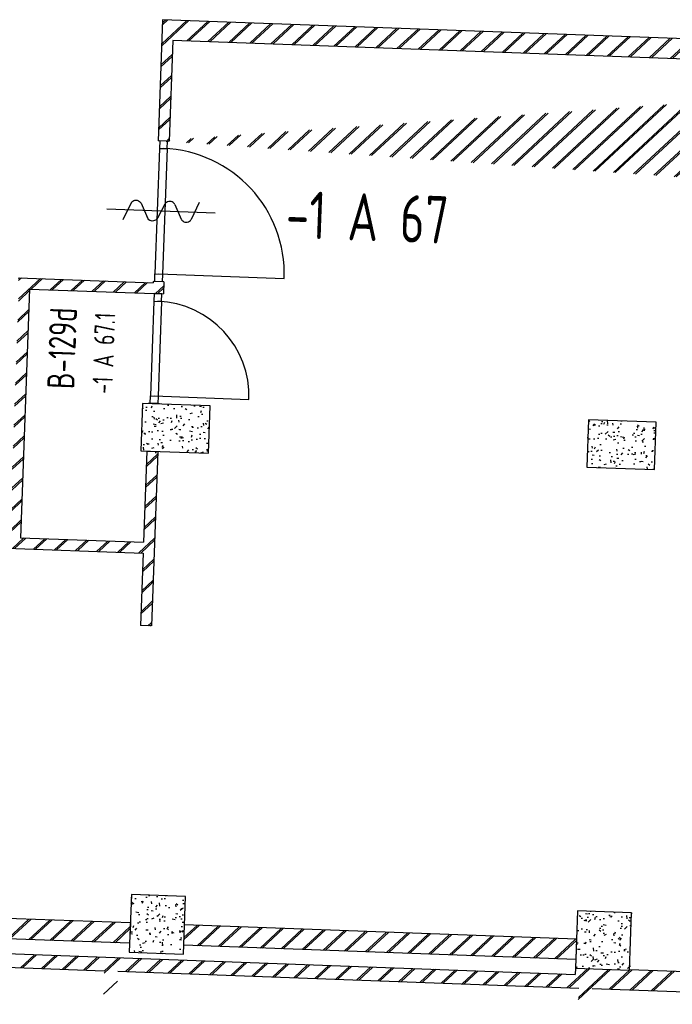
# Model space of a CAD drawing. Header units: millimetres. Extents: x 119024465 to 119292677, y 483022511 to 483148062.
# Tile 152 of 162: x 119234800 to 119239626, y 483073991 to 483081268. Entities that reach past the tile are written whole.
import ezdxf
from ezdxf.enums import TextEntityAlignment as Align

# ---------------------------------------------------------------- set-up
doc = ezdxf.new("R2010")
doc.units = ezdxf.units.MM
doc.header["$LTSCALE"] = 100
doc.layers.get('0').update_dxf_attribs({"linetype": 'CONTINUOUS'})
for name, color, linetype in [('AL22----', 2, 'CONTINUOUS'), ('AL22----_ARC', 8, 'CONTINUOUS'), ('AL28----', 4, 'CONTINUOUS'), ('AL28----_ARC', 8, 'CONTINUOUS'), ('AL32----', 6, 'CONTINUOUS'), ('BT00----_HOTELNRS', 3, 'CONTINUOUS'), ('BT00----_RUIMTENRS', 7, 'CONTINUOUS')]:
    doc.layers.add(name, color=color, linetype=linetype)
doc.styles.get("Standard").update_dxf_attribs({"font": 'ISOCP.SHX'})
pattern_1 = [(42.91200747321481, (119153097.5669324, 483019764.0029071), (-74.89618102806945, 80.56402464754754), []), (42.91200747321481, (119153098.1134465, 483019778.9929479), (-74.89618102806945, 80.56402464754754), [])]

# ---------------------------------------------------------------- blocks, each defined once
blk = doc.blocks.new('KOLOM')
at = {"layer": 'AL28----', "linetype": 'Continuous'}
for p, q in [((0.5, 0.5), (-0.5, 0.5)), ((-0.5, 0.5), (-0.5, -0.5)), ((0.5, -0.5), (0.5, 0.5)), ((-0.5, -0.5), (0.5, -0.5))]:
    blk.add_line(p, q, dxfattribs=at)
blk = doc.blocks.new('400x425')
at = {"layer": 'AL28----_ARC'}
h = blk.add_hatch(dxfattribs=at)
h.set_pattern_fill('AR-CONC', color=256, style=0)
h.set_pattern_definition([(49.99999999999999, (-51729.97354964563, -57795.94568068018), (182.184668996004, -15.93908553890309), [19.05, -209.55]), (355, (-51729.97354964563, -57795.94568068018), (-35.24282597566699, 191.05664288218), [15.24, -167.64]), (100.451, (-51714.79154964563, -57797.27393068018), (146.9425016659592, 175.1166878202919), [16.19, -178.09]), (46.18420000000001, (-51729.97354964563, -57745.14568068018), (271.0790408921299, -42.04232793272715), [28.575, -314.325]), (96.6356, (-51707.38364964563, -57748.64918068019), (237.4042344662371, 247.4255558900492), [24.285, -267.135]), (351.1840000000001, (-51729.97354964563, -57745.14568068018), (237.4046058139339, 247.4251178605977), [22.86, -251.46]), (21, (-51704.57354964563, -57757.84568068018), (151.6148798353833, -102.2655185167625), [19.05, -209.55]), (326.0000000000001, (-51704.57354964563, -57757.84568068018), (61.80202834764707, 184.1879661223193), [15.24, -167.64]), (71.4514, (-51691.93904964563, -57766.36778068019), (213.4164907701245, 81.92285771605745), [16.19, -178.09]), (37.50000000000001, (-51729.97354964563, -57795.94568068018), (3.088603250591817, 84.55503887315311), [0, -165.608, 0, -170.18, 0, -168.275]), (7.499999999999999, (-51729.97354964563, -57795.94568068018), (66.81966251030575, 100.1805748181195), [0, -97.02799999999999, 0, -161.798, 0, -64.135]), (327.5, (-51786.61554964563, -57795.94568068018), (135.5905951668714, -5.728743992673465), [0, -63.5, 0, -198.12, 0, -262.89]), (317.5, (-51812.01554964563, -57795.94568068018), (148.129181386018, 25.42649103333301), [0, -82.55, 0, -131.572, 0, -186.69])])
h.paths.add_polyline_path([(200, 212.5), (-200, 212.5), (-200, -212.5), (200, -212.5)])
at = {"layer": 'AL28----', "xscale": 400, "yscale": 425, "zscale": 2600}
blk.add_blockref('KOLOM', (0, 0), dxfattribs=at)
blk = doc.blocks.new('500X350')
at = {"layer": 'AL28----_ARC'}
h = blk.add_hatch(dxfattribs=at)
h.set_pattern_fill('AR-CONC', color=256, style=0)
h.set_pattern_definition([(50, (-84509.61414888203, -60757.03995125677), (182.1846689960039, -15.93908553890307), [19.05, -209.55]), (355, (-84509.61414888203, -60757.03995125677), (-35.24282597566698, 191.05664288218), [15.24, -167.64]), (100.451, (-84494.43214888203, -60758.36820125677), (146.9425016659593, 175.1166878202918), [16.19, -178.09]), (46.18420000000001, (-84509.61414888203, -60706.23995125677), (271.0790408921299, -42.04232793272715), [28.575, -314.325]), (96.6356, (-84487.02424888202, -60709.74345125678), (237.4042344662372, 247.4255558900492), [24.285, -267.135]), (351.1840000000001, (-84509.61414888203, -60706.23995125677), (237.4046058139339, 247.4251178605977), [22.86, -251.46]), (21, (-84484.21414888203, -60718.93995125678), (151.6148798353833, -102.2655185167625), [19.05, -209.55]), (326.0000000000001, (-84484.21414888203, -60718.93995125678), (61.80202834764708, 184.1879661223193), [15.24, -167.64]), (71.4514, (-84471.57964888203, -60727.46205125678), (213.4164907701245, 81.92285771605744), [16.19, -178.09]), (37.50000000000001, (-84509.61414888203, -60757.03995125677), (3.088603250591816, 84.55503887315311), [0, -165.608, 0, -170.18, 0, -168.275]), (7.499999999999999, (-84509.61414888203, -60757.03995125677), (66.81966251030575, 100.1805748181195), [0, -97.028, 0, -161.798, 0, -64.135]), (327.5, (-84566.25614888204, -60757.03995125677), (135.5905951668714, -5.72874399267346), [0, -63.5, 0, -198.12, 0, -262.89]), (317.5, (-84591.65614888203, -60757.03995125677), (148.129181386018, 25.42649103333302), [0, -82.55, 0, -131.572, 0, -186.69])])
h.paths.add_polyline_path([(-250, 175), (-250, -175), (250, -175), (250, 175)])
at = {"layer": 'AL28----', "xscale": 500, "yscale": 350, "zscale": 2600}
blk.add_blockref('KOLOM', (0, 0), dxfattribs=at)
blk = doc.blocks.new('114-31a')
at = {"color": 0, "linetype": 'Continuous'}
for p, q in [((0, 400), (0, -400)), ((-75.22076380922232, 278.9749930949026), (52.90113954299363, 224.7435648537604)), ((-53.78419477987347, 99.46940438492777), (53.34266716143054, 150.8047560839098)), ((-53.34266716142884, 25.53059561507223), (53.34266716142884, -25.53059561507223)), ((-53.34266716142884, -150.2564351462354), (52.9011395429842, -99.46940438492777)), ((-53.78419477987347, -224.195243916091), (74.77923619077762, -278.9116318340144))]:
    blk.add_line(p, q, dxfattribs=at)
for points in [[(74.77923619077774, 187.6370802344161, 0.1085803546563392), (71.06170708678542, 204.5540473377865, 0.1021137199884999), (60.13457525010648, 219.3489430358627, 0.04519307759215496), (52.9011395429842, 224.7435648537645, 0.02457701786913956)], [(53.34266716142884, 150.804756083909, 0.04259042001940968), (60.13457525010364, 155.9252174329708, 0.1021137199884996), (71.06170708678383, 170.720113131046, 0.1085803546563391), (74.77923619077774, 187.6370802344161, 0.1085803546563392)], [(-53.78419477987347, 99.46940438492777, 0.04259042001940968), (-60.57610286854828, 94.34894303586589, 0.1021137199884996), (-71.50323470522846, 79.55404733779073, 0.1085803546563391), (-75.22076380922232, 62.63708023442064, 0.1085803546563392)], [(-75.22076380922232, 62.63708023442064, 0.1085803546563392), (-71.50323470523, 45.7201131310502, 0.1021137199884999), (-60.57610286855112, 30.92521743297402, 0.04519307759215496), (-53.34266716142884, 25.53059561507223, 0.02457701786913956)], [(74.77923619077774, -62.36291976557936, -0.1085803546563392), (71.06170708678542, -79.2798868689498, -0.1021137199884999), (60.13457525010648, -94.07478256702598, -0.04519307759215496), (52.9011395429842, -99.46940438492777, -0.02457701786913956)], [(53.34266716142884, -25.53059561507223, -0.04259042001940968), (60.13457525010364, -30.65105696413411, -0.1021137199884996), (71.06170708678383, -45.44595266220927, -0.1085803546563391), (74.77923619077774, -62.36291976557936, -0.1085803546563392)], [(-75.22076380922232, -187.3629197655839, -0.1085803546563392), (-71.50323470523, -170.4459526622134, -0.1021137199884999), (-60.57610286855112, -155.6510569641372, -0.04519307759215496), (-53.34266716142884, -150.2564351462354, -0.02457701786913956)], [(-53.78419477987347, -224.195243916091, -0.04259042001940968), (-60.57610286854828, -219.0747825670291, -0.1021137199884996), (-71.50323470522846, -204.279886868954, -0.1085803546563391), (-75.22076380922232, -187.3629197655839, -0.1085803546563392)]]:
    blk.add_lwpolyline(points, format="xyb", dxfattribs=at)

msp = doc.modelspace()

# ---------------------------------------------------------------- hatches: boundary and pattern name
at = {"layer": 'AL22----_ARC'}
h = msp.add_hatch(dxfattribs=at)
h.set_pattern_fill('SCHOON', color=256, scale=2, angle=-2.087992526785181, style=0, pattern_type=2)
h.set_pattern_definition(pattern_1)
h.paths.add_polyline_path([(119245139.7841281, 483077467.2688045), (119245107.3576201, 483076577.8597189), (119245946.7999031, 483076547.2549248), (119245979.2264112, 483077436.6640103)], flags=16)
edge = h.paths.add_edge_path()
edge.add_line((119244026.2015674, 483080820.0674683), (119235931.5795522, 483081115.1851259))
edge.add_line((119235931.5795522, 483081115.1851259), (119235904.4360146, 483080370.6797677))
edge.add_line((119235857.0978099, 483081268.0002759), (119235824.4891305, 483080373.59451))
edge.add_line((119244163.4572539, 483080965.1629924), (119235857.0978099, 483081268.0002758))
edge.add_line((119235904.4360146, 483080370.6797677), (119235824.4891305, 483080373.59451))
edge.add_line((119244078.9788477, 483079797.465611), (119244116.141812, 483080816.7883833))
edge.add_line((119243979.9310217, 483079550.9377921), (119244069.8712664, 483079547.658707))
edge.add_line((119243979.9310217, 483079550.9377921), (119244026.2015673, 483080820.0674683))
edge.add_line((119244069.8712663, 483079547.658707), (119244075.6997626, 483079707.5253664))
edge.add_line((119244157.9921121, 483080815.2625847), (119244163.4572539, 483080965.1629924))
edge.add_line((119244157.9921121, 483080815.2625847), (119244116.141812, 483080816.7883833))
edge.add_line((119246059.3818243, 483079635.2033231), (119244075.6997626, 483079707.5253664))
edge.add_line((119246062.6609094, 483079725.1435677), (119244078.9788477, 483079797.465611))
edge.add_line((119246099.8238737, 483080744.46634), (119244997.4343951, 483080784.6577905))
edge.add_line((119246255.1894232, 483080888.9016059), (119245002.8995369, 483080934.5581983))
edge.add_line((119244997.4343951, 483080784.6577906), (119245002.899537, 483080934.5581983))
edge.add_line((119246255.1894232, 483080888.9016059), (119246204.7992253, 483079506.7762229))
edge.add_line((119246099.8238737, 483080744.46634), (119246062.6609094, 483079725.1435677))
edge.add_line((119246204.7992253, 483079506.7762229), (119247793.7435468, 483079448.8457198))
edge.add_line((119246201.5201402, 483079416.8359783), (119246060.2644416, 483075542.4101076))
edge.add_line((119246201.5201402, 483079416.8359783), (119247790.4644617, 483079358.9054751))
edge.add_line((119246059.3818243, 483079635.2033231), (119246022.5832028, 483078625.8739114))
edge.add_line((119246019.3041178, 483078535.9336668), (119244035.622056, 483078608.2557101))
edge.add_line((119246022.5832028, 483078625.8739114), (119244038.9011411, 483078698.1959546))
edge.add_line((119244035.622056, 483078608.2557101), (119244035.2599616, 483078598.3240192))
edge.add_line((119244035.2599616, 483078598.3240191), (119243945.319717, 483078601.6031042))
edge.add_line((119243949.3262276, 483078711.4955091), (119244039.2664722, 483078708.216424))
edge.add_line((119244039.2664722, 483078708.216424), (119244038.9011411, 483078698.1959546))
edge.add_line((119243949.3262276, 483078711.4955091), (119243945.319717, 483078601.6031042))
edge.add_line((119244004.6551675, 483077758.881736), (119243914.7149229, 483077762.1608211))
edge.add_line((119243914.7149229, 483077762.1608211), (119243905.6041048, 483077512.2651387))
edge.add_line((119244004.6551675, 483077758.881736), (119243998.8234345, 483077598.9262982))
edge.add_line((119245049.8438835, 483077470.5478896), (119243905.6041048, 483077512.2651387))
edge.add_line((119245049.8438835, 483077470.5478896), (119245014.1382904, 483076491.1985593))
edge.add_line((119245982.5054963, 483077526.604255), (119243998.8234345, 483077598.9262983))
edge.add_line((119246019.3041178, 483078535.9336668), (119245982.5054963, 483077526.6042551))
edge.add_line((119245943.520818, 483076457.3146802), (119245014.1382904, 483076491.1985594))
edge.add_line((119245943.520818, 483076457.3146802), (119245907.0849489, 483075457.9350049))
edge.add_line((119245907.0849489, 483075457.9350048), (119247645.929678, 483075394.5393598))
edge.add_line((119246060.2644416, 483075542.4101076), (119247649.2087631, 483075484.4796044))
edge.add_line((119247645.929678, 483075394.5393598), (119247642.5795333, 483075302.6500589))
edge.add_line((119247792.479941, 483075297.1849172), (119247642.5795333, 483075302.650059))
edge.add_line((119247704.2261145, 483076993.520666), (119247649.2087631, 483075484.4796045))
edge.add_line((119247854.1265221, 483076988.0555241), (119247792.479941, 483075297.1849171))
edge.add_line((119247704.2261145, 483076993.520666), (119247854.1265221, 483076988.0555242))
edge.add_line((119247790.4644617, 483079358.9054752), (119247790.0900865, 483079348.6369431))
edge.add_line((119247939.9904942, 483079343.1718013), (119247790.0900865, 483079348.6369432))
edge.add_line((119247789.9652468, 483079348.6020948), (119247790.4106371, 483079358.700195))
edge.add_arc((119247243.1015678, 483080127.4269887), 575, -2.087992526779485, 87.91200747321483)
edge.add_arc((119247243.1015678, 483080127.4269887), 725, -2.087992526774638, 87.91200747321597)
edge.add_line((119247817.7197973, 483080106.4772784), (119247793.7435468, 483079448.8457198))
edge.add_line((119247967.620205, 483080101.0121366), (119247939.9904942, 483079343.1718013))
edge.add_line((119247261.0529848, 483080702.1467), (119247264.051219, 483080702.0436))
edge.add_line((119247266.5181856, 483080852.0487258), (119247269.5164199, 483080851.9456257))
edge.add_line((119247261.0529848, 483080702.1467), (119247266.5181856, 483080852.0487258))
h = msp.add_hatch(dxfattribs=at)
h.set_pattern_fill('SCHOON', color=256, scale=2, angle=-2.087992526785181, style=0, pattern_type=2)
h.set_pattern_definition(pattern_1)
h.paths.add_polyline_path([(119233804.633014, 483079316.4846439), (119232815.2903233, 483079352.5545799), (119232818.5694084, 483079442.4948245), (119232898.5162925, 483079439.5800822), (119232898.1519497, 483079429.5867217), (119233892.4913207, 483079393.3346143), (119233889.5765784, 483079313.3877302), (119233884.5798981, 483079313.5699017), (119233817.5408253, 483077474.7915673), (119234726.936632, 483077441.6363737), (119234793.9757048, 483079280.414708), (119234788.9790245, 483079280.5968794), (119234791.8937668, 483079360.5437635), (119235786.2331378, 483079324.2916562), (119235786.5974806, 483079334.2850167), (119235866.5443647, 483079331.3702744), (119235863.2652796, 483079241.4300298), (119234873.9225889, 483079277.4999657), (119234806.883516, 483077438.7216315), (119235716.2793227, 483077405.5664378), (119235740.8724608, 483078080.1182724), (119235820.8193449, 483078077.2035301), (119235773.8191255, 483076788.060024), (119235693.8722414, 483076790.9747663), (119235713.3645804, 483077325.6195536), (119232825.2833923, 483077430.9146191), (119232805.7910532, 483076896.2698317), (119232725.8441691, 483076899.184574), (119232772.8443886, 483078188.3280802), (119232852.7912727, 483078185.4133379), (119232828.1981346, 483077510.8615032), (119233737.5939412, 483077477.7063096)])
h = msp.add_hatch(dxfattribs=at)
h.set_pattern_fill('SCHOON', color=256, scale=2, angle=-2.087992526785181, style=0, pattern_type=2)
h.set_pattern_definition(pattern_1)
h.paths.add_polyline_path([(119235618.7135084, 483074592.2532821), (119235613.2483666, 483074442.3528745), (119232715.1738179, 483074548.0122827), (119232720.6389598, 483074697.9126903)])
h = msp.add_hatch(dxfattribs=at)
h.set_pattern_fill('SCHOON', color=256, scale=2, angle=-2.087992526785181, style=0, pattern_type=2)
h.set_pattern_definition(pattern_1)
h.paths.add_polyline_path([(119238916.5224775, 483074472.0201623), (119238911.0573357, 483074322.1197547), (119236012.9827871, 483074427.779163), (119236018.4479289, 483074577.6795706)])

# ---------------------------------------------------------------- linework, layer by layer
at = {"layer": 'AL22----'}
for p, q in [((119235857.0978099, 483081268.0002759), (119235824.4891305, 483080373.59451)), ((119244163.4572539, 483080965.1629924), (119235857.0978099, 483081268.0002759)), ((119235931.5795522, 483081115.1851259), (119235904.4360146, 483080370.6797677)), ((119244026.2015674, 483080820.0674683), (119235931.5795522, 483081115.1851259)), ((119235904.4360146, 483080370.6797677), (119235824.4891305, 483080373.59451)), ((119234791.8937668, 483079360.5437635), (119235786.2331378, 483079324.2916562)), ((119235786.5974806, 483079334.2850167), (119235786.2331378, 483079324.2916562)), ((119235866.5443647, 483079331.3702744), (119235786.5974806, 483079334.2850167)), ((119235866.5443647, 483079331.3702744), (119235863.2652796, 483079241.4300298)), ((119234873.9225889, 483079277.4999657), (119234806.883516, 483077438.7216315)), ((119234873.9225889, 483079277.4999657), (119235863.2652796, 483079241.4300298)), ((119235753.7337612, 483078432.8838985), (119235753.6244584, 483078429.8858903)), ((119235833.6806453, 483078429.9691562), (119235753.7337612, 483078432.8838985)), ((119235833.6806453, 483078429.9691562), (119235833.5713425, 483078426.971148)), ((119235740.8724608, 483078080.1182724), (119235716.2793227, 483077405.5664378)), ((119235740.8724608, 483078080.1182724), (119235820.8193449, 483078077.2035301)), ((119235820.8193449, 483078077.2035301), (119235773.8191255, 483076788.060024)), ((119232825.2833923, 483077430.9146191), (119235713.3645804, 483077325.6195536)), ((119234806.883516, 483077438.7216315), (119235716.2793227, 483077405.5664378)), ((119235713.3645804, 483077325.6195536), (119235693.8722414, 483076790.9747663)), ((119235773.8191255, 483076788.060024), (119235693.8722414, 483076790.9747663)), ((119235618.7135084, 483074592.2532821), (119232720.6389598, 483074697.9126903)), ((119228598.8981964, 483074588.0123739), (119238907.049565, 483074212.1927891)), ((119235618.7135084, 483074592.2532821), (119235613.2483666, 483074442.3528745)), ((119236012.9827871, 483074427.779163), (119236018.4479289, 483074577.6795706)), ((119238916.5224775, 483074472.0201623), (119236018.4479289, 483074577.6795706)), ((119228445.3543608, 483074493.5439106), (119235425.7166788, 483074239.0504739)), ((119235613.2483666, 483074442.3528745), (119232715.1738179, 483074548.0122827)), ((119238911.0573357, 483074322.1197547), (119236012.9827871, 483074427.779163)), ((119238916.5224775, 483074472.0201623), (119238911.0573357, 483074322.1197547)), ((119235525.6502839, 483074235.4070459), (119238933.3862187, 483074111.1661556)), ((119238908.6891076, 483074257.1629114), (119238907.049565, 483074212.1927891)), ((119238908.6891076, 483074257.1629114), (119239308.4235281, 483074242.5891999)), ((119239308.4235281, 483074242.5891999), (119239308.6056995, 483074247.5858802)), ((119239308.6056995, 483074247.5858802), (119242231.6636494, 483074141.0156149)), ((119239033.3198238, 483074107.5227277), (119242226.1985076, 483073991.1152072))]:
    msp.add_line(p, q, dxfattribs=at)
at = {"layer": 'AL22----_ARC', "linetype": 'Continuous'}
for p, q in [((119234806.4241384, 483074261.6289418), (119234910.0011715, 483074357.9191191)), ((119234821.4141792, 483074261.0824276), (119234924.9912122, 483074357.3726049)), ((119234961.8843441, 483074255.9610982), (119235065.4613771, 483074352.2512755)), ((119234976.8743849, 483074255.414584), (119235080.4514179, 483074351.7047613)), ((119235117.3445498, 483074250.2932546), (119235220.9215828, 483074346.5834319)), ((119235132.3345905, 483074249.7467404), (119235235.9116236, 483074346.0369177)), ((119235272.8047554, 483074244.6254109), (119235376.3817885, 483074340.9155882)), ((119235287.7947962, 483074244.0788968), (119235391.3718293, 483074340.369074)), ((119235425.0772581, 483074221.5121508), (119235546.8320349, 483074334.7012304)), ((119235425.6237723, 483074236.5021915), (119235531.8419942, 483074335.2477446)), ((119235583.7251667, 483074233.2897236), (119235687.3021998, 483074329.579901)), ((119235598.7152075, 483074232.7432094), (119235702.2922406, 483074329.0333868)), ((119235739.1853724, 483074227.62188), (119235842.7624055, 483074323.9120573)), ((119235754.1754132, 483074227.0753658), (119235857.7524463, 483074323.3655432)), ((119235894.6455781, 483074221.9540364), (119235998.2226112, 483074318.2442138)), ((119235909.6356189, 483074221.4075222), (119236013.212652, 483074317.6976995)), ((119236050.1057838, 483074216.2861928), (119236153.6828169, 483074312.5763701)), ((119236065.0958246, 483074215.7396786), (119236168.6728577, 483074312.0298559)), ((119236205.5659894, 483074210.6183491), (119236309.1430225, 483074306.9085265)), ((119236220.5560302, 483074210.071835), (119236324.1330633, 483074306.3620123)), ((119236361.0261951, 483074204.9505056), (119236464.6032282, 483074301.2406829)), ((119236376.0162359, 483074204.4039913), (119236479.593269, 483074300.6941687)), ((119236516.4864008, 483074199.2826619), (119236620.0634339, 483074295.5728393)), ((119236531.4764416, 483074198.7361477), (119236635.0534747, 483074295.026325)), ((119236671.9466064, 483074193.6148183), (119236775.5236395, 483074289.9049956)), ((119236686.9366472, 483074193.0683041), (119236790.5136803, 483074289.3584815)), ((119236827.4068121, 483074187.9469747), (119236930.9838452, 483074284.237152)), ((119236842.3968529, 483074187.4004605), (119236945.973886, 483074283.6906378)), ((119236982.8670178, 483074182.279131), (119237086.4440509, 483074278.5693084)), ((119236997.8570586, 483074181.7326168), (119237101.4340917, 483074278.0227942)), ((119237138.3272235, 483074176.6112874), (119237241.9042566, 483074272.9014648)), ((119237153.3172643, 483074176.0647733), (119237256.8942974, 483074272.3549506)), ((119237293.7874291, 483074170.9434438), (119237397.3644623, 483074267.2336212)), ((119237308.7774699, 483074170.3969296), (119237412.354503, 483074266.687107)), ((119237449.2476348, 483074165.2756001), (119237552.8246679, 483074261.5657775)), ((119237464.2376756, 483074164.729086), (119237567.8147087, 483074261.0192633)), ((119237604.7078405, 483074159.6077566), (119237708.2848736, 483074255.897934)), ((119237619.6978813, 483074159.0612424), (119237723.2749144, 483074255.3514197)), ((119237760.1680461, 483074153.9399129), (119237863.7450793, 483074250.2300903)), ((119237775.1580869, 483074153.3933988), (119237878.7351201, 483074249.6835761)), ((119237915.6282518, 483074148.2720693), (119238019.205285, 483074244.5622467)), ((119237930.6182926, 483074147.7255551), (119238034.1953257, 483074244.0157325)), ((119238071.0884575, 483074142.6042257), (119238174.6654906, 483074238.8944031)), ((119238086.0784983, 483074142.0577115), (119238189.6555314, 483074238.3478889)), ((119238226.5486632, 483074136.9363821), (119238330.1256963, 483074233.2265595)), ((119238241.5387039, 483074136.3898679), (119238345.1157371, 483074232.6800452)), ((119238382.0088689, 483074131.2685384), (119238485.585902, 483074227.5587158)), ((119238396.9989096, 483074130.7220242), (119238500.5759428, 483074227.0122016)), ((119238537.4690745, 483074125.6006948), (119238641.0461077, 483074221.8908722)), ((119238552.4591153, 483074125.0541806), (119238656.0361484, 483074221.344358)), ((119238692.9292802, 483074119.9328512), (119238796.5063133, 483074216.2230286)), ((119238707.919321, 483074119.386337), (119238811.4963541, 483074215.6765144)), ((119238848.3894859, 483074114.2650076), (119238998.5761838, 483074253.8857647)), ((119238863.3795266, 483074113.7184933), (119239013.5662246, 483074253.3392505)), ((119238930.270713, 483074025.7126418), (119239169.0264303, 483074247.6714069)), ((119238930.8172272, 483074040.7026826), (119239154.0363895, 483074248.2179211)), ((119239159.3098974, 483074102.9293205), (119239314.6754469, 483074247.3645864)), ((119239174.2999381, 483074102.3828063), (119239329.6654877, 483074246.8180722)), ((119239314.770103, 483074097.2614768), (119239470.1356526, 483074241.6967428)), ((119239329.7601438, 483074096.7149626), (119239485.1256933, 483074241.1502286)), ((119239470.2303087, 483074091.5936332), (119239625.5958582, 483074236.0288991)), ((119239485.2203495, 483074091.047119), (119239640.585899, 483074235.4823849)), ((119235419.4094145, 483074066.051945), (119235522.9864475, 483074162.3421223))]:
    msp.add_line(p, q, dxfattribs=at)
at = {"layer": 'AL32----'}
for p, q in [((119235834.4408435, 483080317.1944798), (119235800.6298328, 483079389.8106242)), ((119235836.4811631, 483080373.1572987), (119235834.4408435, 483080317.1944798)), ((119235834.4408435, 483080317.1944798), (119235890.4036623, 483080315.1541602)), ((119235892.443982, 483080371.1169791), (119235836.4811631, 483080373.1572987)), ((119235890.4036623, 483080315.1541602), (119235856.5926517, 483079387.7703046)), ((119235890.4036623, 483080315.1541602), (119235892.443982, 483080371.1169791)), ((119235798.5895132, 483079333.8478054), (119235800.6298328, 483079389.8106242)), ((119235800.6298328, 483079389.8106242), (119235856.5926517, 483079387.7703046)), ((119235828.6112423, 483079388.7904645), (119236755.9950978, 483079354.9794537)), ((119235856.5926517, 483079387.7703046), (119235854.5523321, 483079331.8074858)), ((119235854.5523321, 483079331.8074858), (119235798.5895132, 483079333.8478054)), ((119235795.3104281, 483079243.9075608), (119235793.2701085, 483079187.9447419)), ((119235851.273247, 483079241.8672411), (119235795.3104281, 483079243.9075608)), ((119235849.2329274, 483079185.9044223), (119235851.273247, 483079241.8672411)), ((119235793.2701085, 483079187.9447419), (119235767.7661134, 483078488.409506)), ((119235793.2701085, 483079187.9447419), (119235849.2329274, 483079185.9044223)), ((119235849.2329274, 483079185.9044223), (119235823.7289323, 483078486.3691864)), ((119235765.7257938, 483078432.4466872), (119235767.7661134, 483078488.409506)), ((119235821.6886127, 483078430.4063675), (119235765.7257938, 483078432.4466872)), ((119235767.7661134, 483078488.409506), (119235823.7289323, 483078486.3691864)), ((119235795.7475229, 483078487.3893462), (119236495.2827587, 483078461.8853511)), ((119235823.7289323, 483078486.3691864), (119235821.6886127, 483078430.4063675))]:
    msp.add_line(p, q, dxfattribs=at)
for centre, radius in [((119235828.6112423, 483079388.7904645), 927.9999999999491), ((119235795.7475229, 483078487.3893462), 699.9999999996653)]:
    msp.add_arc(centre, radius, 357.9120071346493, 87.91200707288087, dxfattribs=at)

# ---------------------------------------------------------------- block references
at = {"layer": 'AL28----', "rotation": 357.9120074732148}
for name, p in [('500X350', (119235952.1123501, 483078247.5330543)), ('500X350', (119239249.9213192, 483078127.2999345)), ('400x425', (119235818.4896329, 483074582.4680862)), ('400x425', (119239116.2986021, 483074462.2349665))]:
    msp.add_blockref(name, p, dxfattribs=at)
at = {"layer": 'AL32----', "rotation": 267.9120074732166}
msp.add_blockref('114-31a', (119235845.5167476, 483079852.4823922), dxfattribs=at)

# ---------------------------------------------------------------- texts
at = {"layer": 'BT00----_HOTELNRS', "width": 0.8}
msp.add_text('-1 A 67', height=349.9999999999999, rotation=357.9091074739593, dxfattribs=at).set_placement((119237364.5091963, 483079633.7419993), align=Align.CENTER)
msp.add_text('-1 A 67.1', height=150, rotation=87.90910559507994, dxfattribs=at).set_placement((119235485.8228124, 483078500.321556))
at = {"layer": 'BT00----_RUIMTENRS', "width": 0.8}
msp.add_text('B-129d', height=200, rotation=87.90910559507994, dxfattribs=at).set_placement((119235202.9891442, 483078535.7525799))

doc.saveas('drawing.dxf')
